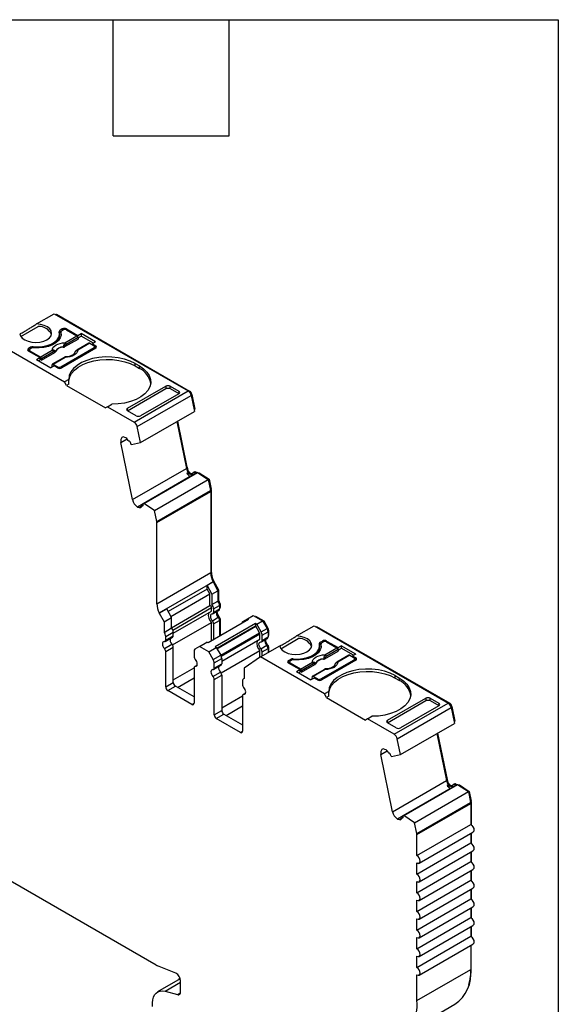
# Model space of a CAD drawing. Header units: millimetres. Extents: x 6 to 273, y 6 to 210.
# Tile 7 of 7: x 238 to 273, y 145 to 210. Entities that reach past the tile are written whole.
import ezdxf

# ---------------------------------------------------------------- set-up
doc = ezdxf.new("R2010")
doc.units = ezdxf.units.MM
doc.linetypes.add('SLD-Solid', pattern=[0])
doc.layers.add('TEXT', color=140, linetype='SLD-Solid', lineweight=25)

msp = doc.modelspace()

# ---------------------------------------------------------------- linework, layer by layer
for p, q in [((238.808, 189.582), (239.969, 190.253)), ((239.969, 190.253), (248.751, 185.183)), ((240.071, 190.194), (240.107, 190.214)), ((240.107, 190.214), (248.857, 185.163)), ((237.775, 188.751), (238.921, 189.412)), ((240.32, 188.773), (240.32, 188.936)), ((240.499, 189.253), (240.358, 189.171)), ((240.358, 189.008), (240.358, 189.171)), ((240.358, 189.008), (240.406, 189.035)), ((240.406, 189.049), (240.406, 188.885)), ((240.408, 189.032), (240.408, 188.869)), ((240.417, 188.824), (240.408, 188.869)), ((240.57, 189.191), (240.464, 189.13)), ((240.499, 189.253), (240.499, 189.151)), ((240.673, 188.346), (241.46, 188.8)), ((241.53, 188.685), (240.743, 188.231)), ((240.782, 189.253), (241.528, 188.822)), ((240.782, 189.191), (240.782, 189.253)), ((240.782, 189.191), (241.46, 188.8)), ((241.528, 188.822), (241.74, 188.945)), ((241.528, 188.703), (241.528, 188.822)), ((241.53, 188.685), (241.537, 188.592)), ((241.532, 188.662), (241.74, 188.782)), ((242.688, 188.398), (241.74, 188.945)), ((241.74, 188.945), (241.74, 188.782)), ((242.547, 188.316), (241.74, 188.782)), ((236.434, 188.212), (240.641, 185.783)), ((238.414, 188.049), (238.272, 187.967)), ((238.414, 188.049), (238.414, 187.947)), ((238.586, 188.019), (238.586, 188.081)), ((240.672, 188.093), (241.537, 188.592)), ((242.247, 188.322), (241.459, 187.868)), ((242.297, 188.317), (241.509, 187.863)), ((242.297, 188.317), (242.585, 188.151)), ((242.688, 188.398), (242.476, 188.275)), ((242.476, 188.275), (242.691, 188.151)), ((242.476, 188.275), (242.476, 188.214)), ((242.629, 187.951), (242.629, 188.089)), ((242.691, 187.987), (242.691, 188.151)), ((238.272, 187.804), (238.272, 187.967)), ((238.272, 187.804), (238.334, 187.839)), ((239.017, 187.373), (238.272, 187.804)), ((238.334, 187.865), (238.334, 187.768)), ((238.484, 187.987), (238.378, 187.926)), ((239.056, 187.412), (238.378, 187.804)), ((238.378, 187.804), (238.378, 187.742)), ((239.056, 187.412), (239.843, 187.867)), ((239.913, 187.752), (239.126, 187.297)), ((239.133, 187.205), (239.998, 187.704)), ((240.393, 186.763), (242.585, 188.028)), ((242.691, 187.987), (240.464, 186.701)), ((242.585, 187.926), (242.585, 188.028)), ((242.691, 187.987), (242.629, 188.023)), ((238.805, 187.251), (239.017, 187.373)), ((238.805, 187.251), (239.753, 186.703)), ((238.947, 187.169), (239.017, 187.21)), ((239.017, 187.373), (239.017, 187.21)), ((239.133, 187.205), (239.017, 187.271)), ((239.133, 187.205), (239.126, 187.297)), ((239.966, 186.826), (239.753, 186.703)), ((239.822, 186.896), (239.815, 186.811)), ((239.877, 186.775), (239.815, 186.811)), ((240.63, 187.389), (239.843, 186.934)), ((240.68, 187.384), (239.892, 186.929)), ((240.181, 186.763), (239.892, 186.929)), ((240.181, 186.701), (239.966, 186.826)), ((240.181, 186.701), (240.181, 186.763)), ((240.393, 186.763), (240.393, 186.675)), ((245.272, 186.987), (245.555, 186.824)), ((245.272, 186.824), (245.272, 186.987)), ((245.272, 186.824), (245.555, 186.661)), ((245.555, 186.661), (245.555, 186.824)), ((240.919, 185.944), (240.641, 185.783)), ((240.782, 185.538), (240.641, 185.783)), ((240.934, 185.626), (240.782, 185.538)), ((240.782, 185.538), (243.328, 184.069)), ((244.778, 184.048), (247.287, 185.497)), ((247.287, 185.497), (247.3, 185.341)), ((247.571, 185.497), (248.142, 185.167)), ((247.583, 185.341), (247.571, 185.497)), ((244.777, 183.885), (247.3, 185.341)), ((245.215, 183.142), (248.751, 185.183)), ((245.42, 182.843), (248.955, 184.884)), ((248.142, 185.004), (245.633, 183.555)), ((247.583, 185.341), (248.155, 185.011)), ((248.142, 185.167), (248.155, 185.011)), ((248.812, 185.137), (248.857, 185.163)), ((248.942, 184.934), (248.993, 184.963)), ((248.955, 184.884), (249.169, 183.841)), ((248.993, 184.963), (249.193, 183.985)), ((243.469, 184.15), (243.748, 184.311)), ((243.469, 184.15), (243.328, 184.069)), ((243.469, 184.15), (245.215, 183.142)), ((244.767, 183.893), (244.778, 184.048)), ((245.349, 183.555), (244.777, 183.885)), ((245.633, 181.8), (249.169, 183.841)), ((249.145, 183.957), (249.193, 183.985)), ((248.014, 183.175), (248.644, 180.094)), ((248.062, 183.203), (248.682, 180.173)), ((245.633, 181.8), (245.42, 182.843)), ((244.34, 181.808), (244.75, 182.045)), ((245.109, 178.053), (244.34, 181.808)), ((244.61, 182.138), (244.489, 182.17)), ((244.917, 181.886), (244.867, 181.899)), ((245.047, 181.682), (245.006, 181.693)), ((245.047, 181.682), (245.633, 181.8)), ((245.109, 178.053), (248.644, 180.094)), ((245.802, 177.804), (249.267, 179.804)), ((245.843, 177.793), (249.378, 179.834)), ((248.634, 180.145), (248.682, 180.173)), ((248.681, 179.791), (248.751, 179.832)), ((248.681, 179.791), (248.981, 179.711)), ((248.751, 179.832), (249.034, 179.756)), ((248.835, 179.81), (248.841, 179.813)), ((248.841, 179.813), (249.036, 179.761)), ((248.981, 179.711), (249.031, 179.74)), ((249.153, 179.865), (249.082, 179.824)), ((249.164, 179.831), (249.235, 179.872)), ((249.164, 179.831), (249.267, 179.804)), ((249.235, 179.872), (249.337, 179.845)), ((249.267, 179.804), (249.337, 179.845)), ((249.337, 179.845), (249.378, 179.834)), ((249.353, 179.84), (249.359, 179.844)), ((249.359, 179.844), (249.462, 179.816)), ((249.378, 179.834), (250.082, 179.37)), ((249.452, 179.785), (249.491, 179.808)), ((249.462, 179.816), (249.491, 179.808)), ((249.491, 179.808), (250.133, 179.386)), ((246.547, 177.329), (250.082, 179.37)), ((250.082, 179.37), (250.229, 178.654)), ((250.085, 179.358), (250.133, 179.386)), ((250.133, 179.386), (250.267, 178.733)), ((246.693, 176.613), (250.229, 178.654)), ((246.701, 176.545), (250.236, 178.586)), ((250.218, 178.706), (250.267, 178.733)), ((250.227, 178.663), (250.272, 178.688)), ((250.236, 178.586), (250.236, 173.26)), ((250.272, 178.688), (250.272, 173.362)), ((245.803, 177.779), (245.432, 177.564)), ((245.8, 177.698), (245.717, 177.651)), ((245.802, 177.804), (245.843, 177.793)), ((246.547, 177.329), (245.843, 177.793)), ((245.432, 177.564), (245.552, 177.532)), ((245.552, 177.532), (245.702, 177.618)), ((245.736, 177.652), (245.798, 177.688)), ((245.736, 177.652), (245.786, 177.639)), ((246.693, 176.613), (246.547, 177.329)), ((246.701, 171.219), (246.701, 176.545)), ((246.701, 171.219), (250.236, 173.26)), ((250.236, 173.342), (250.272, 173.362)), ((246.859, 170.614), (250.394, 172.655)), ((250.394, 172.653), (250.005, 172.428)), ((250.374, 172.696), (250.43, 172.728)), ((250.376, 172.692), (250.43, 172.723)), ((250.394, 172.655), (250.394, 172.653)), ((250.394, 172.653), (250.708, 172.07)), ((250.43, 172.728), (250.43, 172.723)), ((250.43, 172.723), (250.744, 172.141)), ((250.005, 172.185), (247.454, 170.712)), ((250.005, 172.185), (250.005, 172.428)), ((250.005, 172.428), (250.32, 171.845)), ((250.178, 171.864), (250.005, 172.185)), ((250.32, 171.845), (250.708, 172.07)), ((250.688, 172.108), (250.744, 172.141)), ((250.708, 172.07), (250.708, 171.385)), ((250.744, 172.141), (250.744, 171.431)), ((247.627, 170.391), (250.178, 171.864)), ((250.178, 171.095), (250.178, 171.864)), ((250.32, 171.845), (250.32, 171.16)), ((250.32, 171.16), (250.708, 171.385)), ((250.708, 171.411), (250.744, 171.431)), ((246.859, 170.612), (247.354, 170.897)), ((246.859, 170.612), (246.859, 170.614)), ((246.859, 170.612), (247.173, 170.029)), ((247.668, 170.315), (247.354, 170.897)), ((247.668, 169.646), (250.178, 171.095)), ((247.747, 169.496), (250.288, 170.963)), ((247.778, 169.287), (250.288, 170.736)), ((250.288, 170.736), (250.288, 170.963)), ((250.388, 170.563), (250.777, 170.787)), ((250.43, 170.882), (250.819, 171.106)), ((250.43, 170.882), (250.43, 170.654)), ((250.43, 170.654), (250.819, 170.879)), ((250.809, 171.183), (250.854, 171.208)), ((250.819, 171.106), (250.819, 170.879)), ((250.819, 170.96), (250.854, 170.981)), ((250.819, 170.927), (250.833, 170.935)), ((250.854, 171.208), (250.854, 170.981)), ((247.173, 170.029), (247.668, 170.315)), ((247.173, 170.029), (247.173, 169.344)), ((247.668, 169.629), (247.668, 170.315)), ((247.737, 168.514), (250.288, 169.987)), ((252.716, 170.185), (250.064, 168.654)), ((250.288, 168.784), (250.288, 169.987)), ((250.345, 170.104), (250.734, 170.329)), ((250.43, 169.906), (250.819, 170.13)), ((250.757, 170.3), (250.811, 170.332)), ((250.806, 170.205), (250.854, 170.232)), ((250.819, 170.13), (250.819, 169.09)), ((250.854, 170.232), (250.854, 169.11)), ((252.353, 170.058), (252.645, 170.226)), ((252.645, 170.226), (253.034, 170.451)), ((252.645, 170.226), (252.716, 170.185)), ((253.034, 170.451), (253.647, 170.097)), ((253.134, 170.393), (253.169, 170.413)), ((253.169, 170.413), (253.724, 170.093)), ((253.258, 169.872), (253.647, 170.097)), ((253.647, 170.097), (253.938, 169.592)), ((253.668, 170.061), (253.724, 170.093)), ((253.724, 170.093), (253.994, 169.624)), ((247.173, 169.344), (247.668, 169.629)), ((247.283, 169.065), (247.778, 169.351)), ((247.778, 169.123), (247.778, 169.351)), ((250.43, 169.906), (250.43, 168.866)), ((253.187, 169.913), (250.536, 168.382)), ((253.187, 169.75), (250.642, 168.28)), ((250.648, 168.269), (253.2, 169.743)), ((250.898, 167.836), (253.45, 169.31)), ((253.187, 169.913), (253.187, 169.75)), ((253.258, 169.872), (253.187, 169.913)), ((253.2, 169.743), (253.187, 169.75)), ((253.45, 169.31), (253.2, 169.743)), ((253.55, 169.367), (253.258, 169.872)), ((253.55, 169.367), (253.938, 169.592)), ((253.612, 169.158), (254.001, 169.383)), ((253.938, 169.592), (253.994, 169.624)), ((253.991, 169.459), (254.036, 169.485)), ((254.001, 169.383), (254.001, 169.042)), ((254.036, 169.485), (254.036, 169.144)), ((255.873, 169.104), (257.034, 169.774)), ((257.034, 169.774), (265.815, 164.705)), ((257.136, 169.715), (257.171, 169.736)), ((257.171, 169.736), (265.921, 164.685)), ((247.242, 168.746), (247.737, 169.032)), ((247.283, 168.838), (247.778, 169.123)), ((247.283, 168.838), (247.283, 169.065)), ((249.498, 168.409), (249.993, 168.695)), ((250.064, 168.654), (249.993, 168.695)), ((250.929, 167.773), (253.47, 169.24)), ((250.96, 167.45), (253.47, 168.899)), ((253.47, 168.899), (253.47, 169.24)), ((253.57, 168.726), (253.959, 168.95)), ((253.612, 168.817), (253.612, 169.158)), ((253.612, 168.817), (254.001, 169.042)), ((254.001, 169.123), (254.036, 169.144)), ((254.001, 169.09), (254.015, 169.098)), ((254.84, 168.272), (255.986, 168.933)), ((257.423, 168.692), (257.564, 168.774)), ((257.423, 168.529), (257.423, 168.692)), ((257.635, 168.713), (257.529, 168.652)), ((257.564, 168.774), (257.564, 168.672)), ((257.847, 168.774), (258.592, 168.344)), ((257.847, 168.713), (257.847, 168.774)), ((257.847, 168.713), (258.525, 168.322)), ((247.198, 168.288), (247.693, 168.574)), ((247.283, 168.089), (247.778, 168.375)), ((247.283, 165.769), (247.283, 168.089)), ((247.778, 166.055), (247.778, 168.375)), ((249.145, 168.104), (249.145, 167.763)), ((249.498, 168.409), (249.207, 168.241)), ((250.111, 168.056), (249.498, 168.409)), ((250.111, 168.056), (250.606, 168.341)), ((250.403, 167.551), (250.111, 168.056)), ((250.536, 168.382), (250.606, 168.341)), ((250.606, 168.341), (250.898, 167.836)), ((250.919, 166.678), (253.47, 168.151)), ((253.47, 167.714), (253.47, 168.151)), ((253.498, 167.733), (254.766, 168.465)), ((253.527, 168.268), (253.916, 168.492)), ((253.612, 168.069), (254.001, 168.293)), ((253.612, 167.799), (253.612, 168.069)), ((253.939, 168.463), (253.993, 168.495)), ((253.988, 168.368), (254.036, 168.395)), ((254.001, 168.293), (254.001, 168.023)), ((254.036, 168.395), (254.036, 168.044)), ((257.385, 168.295), (257.385, 168.458)), ((257.423, 168.529), (257.47, 168.557)), ((257.47, 168.57), (257.47, 168.407)), ((257.472, 168.554), (257.472, 168.39)), ((257.482, 168.346), (257.472, 168.39)), ((257.737, 167.614), (258.602, 168.114)), ((257.738, 167.867), (258.525, 168.322)), ((258.595, 168.207), (257.808, 167.752)), ((258.592, 168.344), (258.805, 168.466)), ((258.592, 168.225), (258.592, 168.344)), ((258.595, 168.207), (258.602, 168.114)), ((258.597, 168.183), (258.805, 168.303)), ((259.753, 167.919), (258.805, 168.466)), ((258.805, 168.466), (258.805, 168.303)), ((259.611, 167.837), (258.805, 168.303)), ((250.403, 167.551), (250.898, 167.836)), ((250.465, 167.342), (250.96, 167.627)), ((250.96, 167.627), (250.96, 167.287)), ((253.498, 167.733), (252.437, 166.99)), ((257.706, 165.304), (253.498, 167.733)), ((255.337, 167.488), (255.479, 167.57)), ((255.337, 167.325), (255.337, 167.488)), ((255.337, 167.325), (255.399, 167.361)), ((255.399, 167.386), (255.399, 167.289)), ((255.549, 167.509), (255.443, 167.448)), ((255.479, 167.57), (255.479, 167.468)), ((255.651, 167.54), (255.651, 167.603)), ((256.121, 166.934), (256.908, 167.388)), ((257.458, 166.284), (259.65, 167.55)), ((259.756, 167.509), (257.529, 166.223)), ((259.312, 167.844), (258.524, 167.389)), ((259.362, 167.839), (258.574, 167.384)), ((259.362, 167.839), (259.65, 167.672)), ((259.753, 167.919), (259.541, 167.797)), ((259.541, 167.797), (259.756, 167.672)), ((259.541, 167.797), (259.541, 167.735)), ((259.65, 167.448), (259.65, 167.55)), ((259.694, 167.473), (259.694, 167.611)), ((259.756, 167.509), (259.694, 167.545)), ((259.756, 167.509), (259.756, 167.672)), ((247.778, 166.218), (249.145, 167.007)), ((249.145, 167.015), (249.145, 164.694)), ((249.347, 167.199), (249.186, 167.106)), ((249.23, 167.115), (249.339, 167.179)), ((250.38, 166.451), (250.875, 166.737)), ((250.424, 166.909), (250.919, 167.195)), ((250.465, 167.001), (250.465, 167.342)), ((250.465, 167.001), (250.96, 167.287)), ((252.437, 166.99), (252.437, 166.305)), ((256.082, 166.895), (255.337, 167.325)), ((256.121, 166.934), (255.443, 167.325)), ((255.443, 167.325), (255.443, 167.264)), ((255.87, 166.772), (256.082, 166.895)), ((255.87, 166.772), (256.818, 166.225)), ((256.012, 166.691), (256.082, 166.732)), ((256.082, 166.895), (256.082, 166.732)), ((256.198, 166.726), (256.082, 166.793)), ((256.978, 167.273), (256.191, 166.819)), ((256.198, 166.726), (256.191, 166.819)), ((256.198, 166.726), (257.063, 167.225)), ((257.695, 166.91), (256.907, 166.456)), ((257.745, 166.905), (256.957, 166.451)), ((248.061, 165.728), (249.145, 166.354)), ((250.465, 166.252), (250.96, 166.538)), ((250.465, 163.932), (250.465, 166.252)), ((250.96, 166.538), (250.96, 164.218)), ((252.327, 166.154), (252.327, 165.926)), ((252.437, 166.319), (252.389, 166.291)), ((257.03, 166.347), (256.818, 166.225)), ((256.887, 166.417), (256.88, 166.332)), ((256.942, 166.296), (256.88, 166.332)), ((257.246, 166.284), (256.957, 166.451)), ((257.246, 166.223), (257.03, 166.347)), ((257.246, 166.223), (257.246, 166.284)), ((257.458, 166.284), (257.458, 166.197)), ((262.337, 166.509), (262.62, 166.345)), ((262.337, 166.345), (262.337, 166.509)), ((262.337, 166.345), (262.62, 166.182)), ((262.62, 166.182), (262.62, 166.345)), ((247.283, 165.769), (247.778, 166.055)), ((247.424, 165.524), (247.919, 165.81)), ((249.003, 164.613), (247.424, 165.524)), ((249.145, 165.102), (247.919, 165.81)), ((257.984, 165.465), (257.706, 165.304)), ((250.96, 164.381), (252.327, 165.17)), ((252.327, 165.178), (252.327, 162.857)), ((252.529, 165.362), (252.368, 165.269)), ((252.412, 165.278), (252.521, 165.342)), ((257.847, 165.06), (257.706, 165.304)), ((257.999, 165.147), (257.847, 165.06)), ((257.847, 165.06), (260.393, 163.59)), ((261.842, 163.406), (264.364, 164.862)), ((261.843, 163.57), (264.352, 165.018)), ((264.352, 165.018), (264.364, 164.862)), ((264.635, 165.019), (265.207, 164.689)), ((264.648, 164.863), (264.635, 165.019)), ((264.648, 164.863), (265.219, 164.533)), ((249.003, 164.613), (249.145, 164.694)), ((250.465, 163.932), (250.96, 164.218)), ((251.243, 163.891), (252.327, 164.517)), ((262.28, 162.664), (265.815, 164.705)), ((262.485, 162.364), (266.02, 164.405)), ((265.207, 164.525), (262.697, 163.077)), ((265.207, 164.689), (265.219, 164.533)), ((265.877, 164.659), (265.921, 164.685)), ((266.007, 164.455), (266.058, 164.485)), ((266.02, 164.405), (266.234, 163.363)), ((266.058, 164.485), (266.258, 163.506)), ((250.606, 163.687), (251.101, 163.973)), ((252.185, 162.776), (250.606, 163.687)), ((251.101, 163.973), (252.327, 163.265)), ((260.534, 163.672), (260.393, 163.59)), ((260.534, 163.672), (260.813, 163.832)), ((262.28, 162.664), (260.534, 163.672)), ((261.832, 163.415), (261.843, 163.57)), ((266.21, 163.478), (266.258, 163.506)), ((252.185, 162.776), (252.327, 162.857)), ((262.414, 163.076), (261.842, 163.406)), ((262.698, 161.322), (266.234, 163.363)), ((262.698, 161.322), (262.485, 162.364)), ((265.079, 162.696), (265.709, 159.615)), ((265.127, 162.724), (265.747, 159.695)), ((261.405, 161.33), (261.815, 161.566)), ((261.675, 161.659), (261.554, 161.692)), ((262.174, 157.574), (261.405, 161.33)), ((261.982, 161.408), (261.932, 161.421)), ((262.112, 161.204), (262.071, 161.215)), ((262.112, 161.204), (262.698, 161.322)), ((246.656, 147.506), (225.147, 159.923)), ((262.174, 157.574), (265.709, 159.615)), ((265.699, 159.667), (265.747, 159.695)), ((262.867, 157.325), (266.331, 159.325)), ((262.908, 157.314), (266.443, 159.355)), ((265.746, 159.313), (265.816, 159.354)), ((265.746, 159.313), (266.046, 159.232)), ((265.816, 159.354), (266.099, 159.278)), ((265.9, 159.331), (265.906, 159.335)), ((265.906, 159.335), (266.101, 159.282)), ((266.046, 159.232), (266.096, 159.261)), ((266.218, 159.386), (266.147, 159.345)), ((266.229, 159.353), (266.3, 159.394)), ((266.229, 159.353), (266.331, 159.325)), ((266.3, 159.394), (266.402, 159.366)), ((266.402, 159.366), (266.443, 159.355)), ((266.418, 159.362), (266.424, 159.365)), ((266.424, 159.365), (266.527, 159.338)), ((266.443, 159.355), (267.147, 158.892)), ((266.516, 159.307), (266.556, 159.33)), ((266.527, 159.338), (266.556, 159.33)), ((266.556, 159.33), (267.198, 158.908)), ((263.612, 156.851), (267.147, 158.892)), ((267.147, 158.892), (267.294, 158.175)), ((267.15, 158.88), (267.198, 158.908)), ((267.198, 158.908), (267.332, 158.255)), ((263.758, 156.134), (267.294, 158.175)), ((263.766, 156.067), (267.301, 158.108)), ((267.283, 158.227), (267.332, 158.255)), ((267.292, 158.184), (267.336, 158.21)), ((267.301, 158.108), (267.301, 156.743)), ((267.336, 158.21), (267.336, 156.845)), ((262.868, 157.3), (262.497, 157.086)), ((262.497, 157.086), (262.617, 157.053)), ((262.617, 157.053), (262.767, 157.14)), ((262.865, 157.22), (262.782, 157.172)), ((262.801, 157.174), (262.863, 157.21)), ((262.801, 157.174), (262.851, 157.16)), ((262.867, 157.325), (262.908, 157.314)), ((263.612, 156.851), (262.908, 157.314)), ((263.758, 156.134), (263.612, 156.851)), ((263.766, 154.702), (267.301, 156.743)), ((267.301, 156.825), (267.336, 156.845)), ((267.336, 156.845), (267.336, 156.72)), ((263.766, 154.702), (263.766, 156.067)), ((263.916, 154.198), (267.451, 156.239)), ((267.301, 156.152), (267.301, 155.519)), ((267.336, 156.172), (267.336, 155.495)), ((263.766, 153.478), (267.301, 155.519)), ((263.916, 152.973), (267.451, 155.014)), ((267.301, 154.927), (267.301, 154.294)), ((267.336, 154.948), (267.336, 154.27)), ((263.766, 152.253), (267.301, 154.294)), ((263.766, 153.478), (263.766, 154.212)), ((263.916, 151.748), (267.451, 153.789)), ((267.301, 153.702), (267.301, 153.069)), ((267.336, 153.723), (267.336, 153.045)), ((263.766, 151.028), (267.301, 153.069)), ((263.766, 152.253), (263.766, 152.988)), ((263.916, 150.523), (267.451, 152.564)), ((267.336, 152.498), (267.336, 151.82)), ((267.301, 152.478), (267.301, 151.844)), ((263.766, 149.803), (267.301, 151.844)), ((263.766, 151.028), (263.766, 151.763)), ((263.916, 149.298), (267.451, 151.339)), ((267.301, 151.253), (267.301, 150.619)), ((267.336, 151.273), (267.336, 150.595)), ((263.766, 148.578), (267.301, 150.619)), ((263.766, 149.803), (263.766, 150.538)), ((263.916, 148.073), (267.451, 150.115)), ((267.301, 150.028), (267.301, 149.394)), ((267.336, 150.048), (267.336, 149.371)), ((263.766, 147.353), (267.301, 149.394)), ((263.766, 148.578), (263.766, 149.313)), ((263.916, 146.849), (267.451, 148.89)), ((267.301, 148.803), (267.301, 147.222)), ((267.337, 147.324), (267.336, 148.824)), ((263.766, 147.353), (263.766, 148.088)), ((247.941, 146.979), (246.74, 147.464)), ((263.766, 145.181), (267.301, 147.222)), ((263.766, 145.181), (263.766, 146.864)), ((267.301, 147.303), (267.337, 147.324)), ((248.244, 146.606), (246.749, 145.742)), ((247.242, 145.786), (248.266, 146.378)), ((248.266, 145.763), (248.266, 146.469)), ((247.242, 145.786), (248.056, 145.568)), ((248.056, 145.568), (248.256, 145.684)), ((246.427, 144.786), (246.427, 145.031)), ((262.73, 142.892), (266.265, 144.933))]:
    msp.add_line(p, q)
at = {"flags": 128}
for points in [[(237.701, 188.943), (237.75, 188.792), (237.864, 188.652), (238.035, 188.533), (238.253, 188.443), (238.503, 188.388), (238.769, 188.371), (239.034, 188.394), (239.28, 188.454), (239.492, 188.549), (239.655, 188.671), (239.76, 188.813), (239.799, 188.966), (239.77, 189.12), (239.674, 189.264), (239.519, 189.39), (239.313, 189.489), (239.071, 189.554), (238.808, 189.582)], [(238.586, 188.081), (238.899, 188.072), (239.209, 188.1), (239.501, 188.165), (239.764, 188.263), (239.986, 188.391), (240.156, 188.543), (240.269, 188.712), (240.318, 188.891), (240.302, 189.071)], [(240.408, 189.032), (240.42, 188.848), (240.367, 188.667), (240.251, 188.495), (240.076, 188.341), (239.851, 188.211), (239.584, 188.111), (239.287, 188.043), (238.973, 188.013), (238.654, 188.02)], [(240.406, 188.885), (240.406, 188.882), (240.408, 188.869)], [(239.843, 187.867), (239.859, 187.96), (239.907, 188.05), (239.984, 188.132), (240.087, 188.205), (240.213, 188.265), (240.356, 188.309), (240.511, 188.336), (240.673, 188.346)], [(240.566, 188.061), (240.565, 188.069), (240.565, 188.076)], [(240.669, 188.158), (240.671, 188.122), (240.672, 188.093)], [(239.998, 187.704), (239.995, 187.739), (239.992, 187.767)], [(240.052, 187.78), (240.053, 187.772), (240.053, 187.765)], [(241.509, 187.863), (241.493, 187.77), (241.445, 187.68), (241.369, 187.597), (241.265, 187.525), (241.14, 187.465), (240.997, 187.421), (240.841, 187.393), (240.68, 187.384)], [(245.272, 186.987), (244.945, 187.147), (244.575, 187.273), (244.174, 187.361), (243.754, 187.409), (243.325, 187.416), (242.9, 187.381), (242.491, 187.306), (242.11, 187.192), (241.768, 187.043), (241.474, 186.863), (241.236, 186.657), (241.061, 186.43), (240.955, 186.191), (240.919, 185.944)], [(241.353, 187.767), (241.352, 187.768), (241.351, 187.77), (241.351, 187.771), (241.352, 187.771), (241.354, 187.771), (241.357, 187.77)], [(239.892, 186.929), (239.879, 186.936), (239.867, 186.939), (239.855, 186.939), (239.845, 186.936), (239.836, 186.929), (239.829, 186.92), (239.824, 186.909), (239.822, 186.896)], [(240.919, 185.783), (240.923, 185.867), (240.982, 186.106), (241.106, 186.337), (241.295, 186.552), (241.542, 186.747), (241.841, 186.916), (242.184, 187.054), (242.561, 187.159), (242.963, 187.226), (243.378, 187.254), (243.796, 187.243), (244.205, 187.192), (244.594, 187.104), (244.953, 186.98), (245.272, 186.824)], [(245.555, 186.824), (245.832, 186.635), (246.05, 186.421), (246.203, 186.19), (246.286, 185.947), (246.298, 185.7), (246.238, 185.454), (246.107, 185.218), (245.91, 184.999), (245.652, 184.801), (245.34, 184.631), (244.983, 184.494), (244.591, 184.393), (244.175, 184.331), (243.748, 184.311)], [(244.489, 182.17), (244.445, 182.157), (244.407, 182.132), (244.376, 182.097), (244.352, 182.053), (244.336, 182.001), (244.329, 181.942), (244.33, 181.877), (244.34, 181.808)], [(249.331, 179.846), (249.344, 179.847), (249.359, 179.844)], [(250.345, 170.554), (250.293, 170.546), (250.252, 170.517), (250.226, 170.467), (250.218, 170.402), (250.226, 170.327), (250.252, 170.248), (250.293, 170.172), (250.345, 170.104)], [(247.198, 168.737), (247.146, 168.73), (247.106, 168.7), (247.08, 168.651), (247.071, 168.586), (247.08, 168.511), (247.106, 168.432), (247.146, 168.355), (247.198, 168.288)], [(253.527, 168.268), (253.475, 168.335), (253.434, 168.411), (253.408, 168.49), (253.4, 168.566), (253.408, 168.63), (253.434, 168.68), (253.475, 168.709), (253.527, 168.717)], [(254.766, 168.465), (254.815, 168.313), (254.928, 168.173), (255.1, 168.054), (255.318, 167.965), (255.568, 167.909), (255.834, 167.893), (256.099, 167.915), (256.345, 167.976), (256.557, 168.07), (256.72, 168.192), (256.825, 168.335), (256.864, 168.487), (256.835, 168.641), (256.739, 168.785), (256.584, 168.911), (256.378, 169.01), (256.136, 169.076), (255.873, 169.104)], [(255.651, 167.603), (255.964, 167.593), (256.274, 167.622), (256.566, 167.686), (256.829, 167.785), (257.051, 167.913), (257.221, 168.065), (257.334, 168.233), (257.383, 168.412), (257.367, 168.593)], [(257.472, 168.554), (257.485, 168.37), (257.432, 168.188), (257.315, 168.017), (257.141, 167.863), (256.915, 167.733), (256.649, 167.632), (256.352, 167.565), (256.037, 167.534), (255.719, 167.541)], [(257.47, 168.407), (257.47, 168.404), (257.472, 168.39)], [(249.23, 167.115), (249.282, 167.123), (249.322, 167.152), (249.348, 167.201), (249.357, 167.266), (249.348, 167.341), (249.322, 167.421), (249.282, 167.497), (249.23, 167.564)], [(256.908, 167.388), (256.924, 167.482), (256.972, 167.571), (257.049, 167.654), (257.152, 167.726), (257.277, 167.786), (257.421, 167.83), (257.576, 167.858), (257.738, 167.867)], [(257.631, 167.583), (257.63, 167.591), (257.63, 167.598)], [(257.734, 167.68), (257.735, 167.643), (257.737, 167.614)], [(258.574, 167.384), (258.558, 167.291), (258.51, 167.201), (258.433, 167.119), (258.33, 167.046), (258.205, 166.987), (258.062, 166.942), (257.906, 166.915), (257.745, 166.905)], [(250.38, 166.9), (250.328, 166.893), (250.288, 166.863), (250.262, 166.814), (250.253, 166.749), (250.262, 166.674), (250.288, 166.595), (250.328, 166.518), (250.38, 166.451)], [(257.063, 167.225), (257.06, 167.261), (257.057, 167.289)], [(257.117, 167.301), (257.118, 167.293), (257.118, 167.287)], [(262.337, 166.509), (262.01, 166.668), (261.64, 166.794), (261.239, 166.882), (260.818, 166.931), (260.39, 166.937), (259.965, 166.903), (259.556, 166.827), (259.175, 166.713), (258.833, 166.564), (258.539, 166.384), (258.301, 166.178), (258.126, 165.952), (258.02, 165.712), (257.984, 165.465)], [(257.984, 165.304), (257.988, 165.388), (258.046, 165.628), (258.171, 165.858), (258.36, 166.074), (258.607, 166.268), (258.906, 166.437), (259.249, 166.576), (259.626, 166.68), (260.028, 166.747), (260.443, 166.776), (260.861, 166.764), (261.27, 166.714), (261.659, 166.626), (262.018, 166.502), (262.337, 166.345)], [(258.418, 167.288), (258.417, 167.29), (258.416, 167.291), (258.416, 167.292), (258.417, 167.293), (258.419, 167.292), (258.422, 167.291)], [(256.957, 166.451), (256.944, 166.457), (256.932, 166.46), (256.92, 166.46), (256.91, 166.457), (256.901, 166.451), (256.894, 166.442), (256.889, 166.431), (256.887, 166.417)], [(262.62, 166.345), (262.897, 166.156), (263.115, 165.943), (263.268, 165.711), (263.351, 165.469), (263.363, 165.221), (263.303, 164.976), (263.172, 164.74), (262.975, 164.52), (262.717, 164.322), (262.404, 164.152), (262.047, 164.015), (261.656, 163.914), (261.24, 163.853), (260.813, 163.832)], [(252.412, 165.278), (252.464, 165.286), (252.504, 165.315), (252.53, 165.365), (252.539, 165.429), (252.53, 165.505), (252.504, 165.584), (252.464, 165.66), (252.412, 165.727)], [(261.554, 161.692), (261.51, 161.678), (261.472, 161.654), (261.441, 161.619), (261.417, 161.575), (261.401, 161.523), (261.394, 161.463), (261.395, 161.398), (261.405, 161.33)], [(266.396, 159.368), (266.409, 159.368), (266.424, 159.365)], [(267.301, 156.743), (267.382, 156.678), (267.451, 156.585), (267.497, 156.479), (267.513, 156.376), (267.497, 156.292), (267.451, 156.239), (267.451, 156.239)], [(267.301, 155.519), (267.382, 155.453), (267.451, 155.36), (267.497, 155.254), (267.513, 155.151), (267.497, 155.067), (267.451, 155.014), (267.451, 155.014)], [(263.766, 154.212), (263.847, 154.184), (263.916, 154.198), (263.962, 154.25), (263.978, 154.335), (263.962, 154.438), (263.916, 154.544), (263.847, 154.637), (263.766, 154.702)], [(267.301, 154.294), (267.382, 154.228), (267.451, 154.135), (267.497, 154.029), (267.513, 153.926), (267.497, 153.842), (267.451, 153.789), (267.451, 153.789)], [(263.766, 152.988), (263.847, 152.959), (263.916, 152.973), (263.962, 153.026), (263.978, 153.11), (263.962, 153.213), (263.916, 153.319), (263.847, 153.412), (263.766, 153.478)], [(267.301, 153.069), (267.382, 153.003), (267.451, 152.911), (267.497, 152.805), (267.513, 152.701), (267.497, 152.617), (267.451, 152.564), (267.451, 152.564)], [(263.766, 151.763), (263.847, 151.735), (263.916, 151.748), (263.962, 151.801), (263.978, 151.885), (263.962, 151.988), (263.916, 152.094), (263.847, 152.187), (263.766, 152.253)], [(267.301, 151.844), (267.382, 151.779), (267.451, 151.686), (267.497, 151.58), (267.513, 151.477), (267.497, 151.392), (267.451, 151.339), (267.451, 151.339)], [(263.766, 150.538), (263.847, 150.51), (263.916, 150.523), (263.962, 150.576), (263.978, 150.66), (263.962, 150.764), (263.916, 150.87), (263.847, 150.962), (263.766, 151.028)], [(267.301, 150.619), (267.382, 150.554), (267.451, 150.461), (267.497, 150.355), (267.513, 150.252), (267.497, 150.167), (267.451, 150.115), (267.451, 150.115)], [(263.766, 149.313), (263.847, 149.285), (263.916, 149.298), (263.962, 149.351), (263.978, 149.436), (263.962, 149.539), (263.916, 149.645), (263.847, 149.738), (263.766, 149.803)], [(267.301, 149.394), (267.382, 149.329), (267.451, 149.236), (267.497, 149.13), (267.513, 149.027), (267.497, 148.943), (267.451, 148.89), (267.451, 148.89)], [(263.766, 148.088), (263.847, 148.06), (263.916, 148.073), (263.962, 148.126), (263.978, 148.211), (263.962, 148.314), (263.916, 148.42), (263.847, 148.513), (263.766, 148.578)], [(263.766, 146.864), (263.847, 146.835), (263.916, 146.849), (263.962, 146.902), (263.978, 146.986), (263.962, 147.089), (263.916, 147.195), (263.847, 147.288), (263.766, 147.353)], [(248.209, 146.698), (248.155, 146.576), (248.146, 146.549)], [(246.427, 145.031), (246.442, 145.229), (246.486, 145.405), (246.557, 145.554), (246.654, 145.672), (246.775, 145.756), (246.916, 145.804), (247.073, 145.814), (247.242, 145.786)], [(248.056, 145.568), (248.1, 145.561), (248.14, 145.564), (248.176, 145.576), (248.207, 145.598), (248.232, 145.628), (248.251, 145.666), (248.262, 145.712), (248.266, 145.763)]]:
    msp.add_lwpolyline(points, dxfattribs=at)
for centre, radius, start, end in [((238.971, 188.507), 0.906, 25.37702, 93.17999), ((239.765, 188.78), 0.555, 325.37042, 359.26029), ((240.392, 189.086), 0.0919, 112.11411, 189.09315), ((240.427, 188.883), 0.142, 119.04502, 139.60223), ((240.499, 189.045), 0.0925, 112.32046, 187.67416), ((240.641, 188.98), 0.307, 62.60967, 117.39033), ((240.676, 188.987), 0.231, 62.60967, 117.39033), ((241.376, 188.67), 0.155, 5.689, 57.19914), ((238.553, 187.782), 0.301, 83.66933, 117.59762), ((240.554, 187.503), 0.573, 88.8448, 151.14983), ((240.554, 187.49), 0.571, 88.81365, 151.18098), ((240.346, 187.775), 0.5, 49.88215, 58.74261), ((240.589, 188.215), 0.155, 5.689, 57.19914), ((242.267, 188.277), 0.0498, 54.01818, 114.67136), ((242.562, 188.089), 0.0655, 290.78342, 69.21658), ((242.66, 188.069), 0.0873, 290.78488, 69.21512), ((238.303, 187.885), 0.0873, 110.78342, 249.21658), ((238.401, 187.865), 0.0655, 110.78342, 249.21658), ((238.623, 187.722), 0.3, 84.14931, 117.63517), ((238.972, 187.282), 0.155, 5.689, 57.19914), ((239.759, 187.736), 0.155, 5.689, 57.19914), ((239.884, 187.814), 0.118, 336.66803, 18.17484), ((240.651, 187.345), 0.0484, 53.10271, 115.58682), ((241.48, 187.823), 0.0497, 54.01601, 114.69586), ((240.287, 186.967), 0.231, 242.60967, 297.39033), ((240.323, 186.974), 0.307, 242.60793, 297.3905), ((245.024, 185.482), 1.293, 9.7759, 65.7396), ((248.495, 184.789), 0.47, 11.6345, 57.00236), ((248.686, 184.9), 0.314, 11.63611, 56.98647), ((244.959, 182.748), 0.47, 11.63444, 57.00242), ((244.474, 181.776), 0.387, 24.92421, 69.36533), ((244.894, 181.971), 0.0765, 204.92297, 249.37201), ((244.207, 181.442), 0.837, 17.47921, 32.05751), ((249.434, 180.264), 0.807, 192.16088, 212.31252), ((249.312, 180.174), 0.738, 211.22043, 233.79847), ((249.642, 180.382), 0.982, 192.26006, 215.36897), ((248.993, 179.748), 0.039, 251.7024, 354.83325), ((249.132, 179.735), 0.101, 71.70364, 174.83333), ((249.202, 179.771), 0.106, 72.25079, 117.96229), ((249.898, 178.584), 0.339, 0.3466, 11.86582), ((250.046, 178.687), 0.226, 0.34662, 11.86612), ((245.886, 178.215), 0.794, 191.81848, 235.11087), ((245.406, 177.758), 0.399, 342.53387, 6.51416), ((245.589, 177.643), 0.117, 251.70259, 354.83326), ((245.729, 177.63), 0.0231, 71.70364, 174.83333), ((246.362, 176.543), 0.339, 0.3466, 11.86582), ((251.628, 173.3), 1.392, 181.62766, 207.61943), ((251.783, 173.402), 1.512, 181.52, 206.47878), ((250.357, 171.085), 0.462, 2.68166, 40.48104), ((250.541, 171.192), 0.313, 2.93171, 49.65602), ((248.092, 171.259), 1.392, 181.62766, 207.61943), ((250.712, 170.455), 0.631, 163.89123, 227.81637), ((250.16, 170.968), 0.128, 357.89103, 82.03103), ((249.968, 170.86), 0.462, 2.68166, 40.48104), ((250.346, 170.639), 0.0853, 269.39193, 10.36551), ((251.003, 170.617), 0.395, 168.79207, 226.95594), ((251.271, 170.764), 0.631, 184.99497, 223.2821), ((250.72, 170.868), 0.0995, 305.30553, 6.00656), ((250.804, 170.976), 0.0497, 305.30549, 6.00642), ((250.119, 169.89), 0.311, 2.82624, 43.43124), ((250.508, 170.115), 0.311, 2.82619, 43.43118), ((250.698, 170.225), 0.156, 2.82619, 43.43112), ((252.436, 169.94), 0.144, 125.0293, 179.62092), ((246.822, 169.044), 0.462, 2.68166, 40.48104), ((247.317, 169.329), 0.462, 2.68166, 40.48104), ((253.326, 169.235), 0.144, 1.95644, 31.14371), ((253.179, 169.143), 0.433, 1.95651, 31.14374), ((253.568, 169.368), 0.433, 1.95644, 31.14371), ((253.748, 169.475), 0.289, 1.95644, 31.14371), ((247.199, 168.822), 0.0853, 269.39187, 10.36541), ((247.963, 168.862), 0.395, 168.79176, 226.95601), ((247.679, 169.113), 0.0995, 305.30615, 6.0066), ((253.894, 168.618), 0.631, 163.89123, 227.81638), ((253.528, 168.802), 0.0853, 269.39191, 10.36543), ((254.185, 168.78), 0.395, 168.79207, 226.95594), ((254.453, 168.927), 0.631, 184.99497, 223.2821), ((253.902, 169.031), 0.0995, 305.30553, 6.00656), ((253.986, 169.139), 0.0497, 305.30551, 6.00648), ((256.036, 168.029), 0.906, 25.37696, 93.1799), ((257.457, 168.607), 0.0919, 112.1144, 189.09381), ((257.564, 168.566), 0.0925, 112.32046, 187.67416), ((257.706, 168.501), 0.307, 62.60967, 117.39033), ((257.741, 168.508), 0.231, 62.60967, 117.39033), ((246.972, 168.074), 0.311, 2.82619, 43.43118), ((247.467, 168.36), 0.311, 2.82624, 43.43124), ((249.295, 168.119), 0.151, 125.69804, 185.62038), ((253.301, 168.054), 0.311, 2.82617, 43.43125), ((253.69, 168.278), 0.311, 2.82621, 43.43121), ((253.88, 168.388), 0.156, 2.82621, 43.43118), ((256.83, 168.302), 0.555, 325.37109, 359.26031), ((257.492, 168.405), 0.142, 119.04503, 139.60213), ((258.441, 168.191), 0.155, 5.689, 57.19914), ((249.456, 167.778), 0.311, 182.82625, 223.43132), ((250.032, 167.327), 0.433, 1.95644, 31.14371), ((250.527, 167.613), 0.433, 1.95651, 31.14374), ((255.368, 167.407), 0.0873, 110.78342, 249.21658), ((255.466, 167.386), 0.0655, 110.78342, 249.21658), ((255.618, 167.303), 0.301, 83.66933, 117.59762), ((255.688, 167.243), 0.3, 84.14931, 117.63517), ((256.824, 167.258), 0.155, 5.689, 57.19914), ((256.949, 167.336), 0.118, 336.66803, 18.17484), ((257.619, 167.025), 0.573, 88.8448, 151.14983), ((257.619, 167.011), 0.571, 88.81364, 151.18098), ((257.411, 167.297), 0.5, 49.88215, 58.74261), ((257.654, 167.737), 0.155, 5.689, 57.19914), ((258.545, 167.344), 0.0497, 54.01601, 114.69586), ((259.332, 167.799), 0.0498, 54.01818, 114.67136), ((259.627, 167.611), 0.0655, 290.78342, 69.21658), ((259.725, 167.59), 0.0873, 290.78377, 69.21623), ((249.229, 167.03), 0.0853, 89.39189, 190.36549), ((250.381, 166.985), 0.0853, 269.39187, 10.36541), ((251.144, 167.025), 0.395, 168.79207, 226.95595), ((250.649, 166.523), 0.311, 2.82617, 43.43125), ((250.861, 167.276), 0.0995, 305.30561, 6.00658), ((256.037, 166.803), 0.155, 5.689, 57.19914), ((257.715, 166.867), 0.0484, 53.10271, 115.58682), ((250.154, 166.237), 0.311, 2.82621, 43.43121), ((252.456, 166.175), 0.131, 98.38581, 189.50159), ((257.352, 166.489), 0.231, 242.60967, 297.39033), ((257.388, 166.496), 0.307, 242.60937, 297.39029), ((262.089, 165.003), 1.293, 9.77595, 65.73959), ((247.59, 165.783), 0.307, 182.60548, 237.39441), ((248.085, 166.069), 0.307, 182.60557, 237.39449), ((252.638, 165.941), 0.311, 182.8262, 223.43122), ((252.411, 165.193), 0.0853, 89.39185, 190.36535), ((249.058, 164.68), 0.0873, 230.79665, 9.21405), ((251.267, 164.232), 0.307, 182.60547, 237.39452), ((265.56, 164.31), 0.47, 11.62784, 57.06609), ((265.751, 164.421), 0.313, 11.62784, 57.06609), ((250.772, 163.946), 0.307, 182.60546, 237.39453), ((252.24, 162.843), 0.0873, 230.79685, 9.21407), ((262.024, 162.269), 0.47, 11.62784, 57.06609), ((261.539, 161.297), 0.387, 24.92421, 69.36533), ((261.959, 161.493), 0.0765, 204.92358, 249.36875), ((261.272, 160.963), 0.837, 17.47921, 32.05739), ((266.499, 159.785), 0.807, 192.16081, 212.31278), ((266.707, 159.903), 0.982, 192.26003, 215.36918), ((266.377, 159.695), 0.738, 211.22067, 233.79849), ((266.058, 159.269), 0.039, 251.7024, 354.83325), ((266.197, 159.257), 0.101, 71.70364, 174.83333), ((266.267, 159.292), 0.106, 72.25079, 117.96229), ((266.963, 158.106), 0.339, 0.3466, 11.86582), ((267.111, 158.209), 0.226, 0.34662, 11.86612), ((262.951, 157.737), 0.794, 191.81841, 235.11155), ((262.654, 157.164), 0.117, 251.70259, 354.83326), ((262.794, 157.152), 0.0231, 71.70364, 174.83333), ((262.471, 157.28), 0.399, 342.53353, 6.5142), ((263.427, 156.065), 0.339, 0.3466, 11.86582), ((246.994, 148.086), 0.672, 239.8498, 247.82786), ((247.669, 146.447), 0.597, 2.03171, 62.89679), ((264.869, 146.944), 2.448, 304.78547, 6.52671), ((263.778, 147.272), 3.559, 342.2566, 0.83537), ((261.56, 144.847), 2.23, 282.5615, 8.60144)]:
    msp.add_arc(centre, radius, start, end)
for points, knots in [([(237.703, 188.941), (237.704, 188.939), (237.704, 188.932), (237.753, 188.951), (237.851, 189.001), (238.001, 189.085), (238.188, 189.196), (238.396, 189.323), (238.608, 189.455), (238.741, 189.54), (238.808, 189.582)], [0, 0, 0, 0, 0.095811, 0.228253, 0.356317, 0.480723, 0.605129, 0.733193, 0.865634, 1, 1, 1, 1]), ([(240.669, 188.158), (240.657, 188.146), (240.627, 188.116), (240.589, 188.091), (240.565, 188.076)], [0, 0, 0, 0, 0.389276, 1, 1, 1, 1]), ([(240.566, 188.061), (240.572, 188.062), (240.579, 188.063), (240.585, 188.064), (240.591, 188.065), (240.597, 188.066), (240.603, 188.067), (240.609, 188.068), (240.615, 188.07), (240.621, 188.072), (240.624, 188.072), (240.627, 188.073), (240.629, 188.074), (240.635, 188.076), (240.64, 188.078), (240.646, 188.08), (240.648, 188.081), (240.651, 188.082), (240.653, 188.084), (240.66, 188.086), (240.666, 188.09), (240.672, 188.093)], [0, 0, 0, 0, 0.0000193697, 0.0000193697, 0.0000193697, 0.0000387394, 0.0000387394, 0.0000387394, 0.0000581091, 0.0000581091, 0.0000581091, 0.0000677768, 0.0000677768, 0.0000677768, 0.0000871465, 0.0000871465, 0.0000871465, 0.0000968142, 0.0000968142, 0.0000968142, 0.0001214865, 0.0001214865, 0.0001214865, 0.0001214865]), ([(239.843, 187.867), (239.857, 187.87), (239.885, 187.876), (239.926, 187.876), (239.964, 187.869), (239.986, 187.857), (239.996, 187.851)], [0, 0, 0, 0, 0.251221, 0.500849, 0.763425, 1, 1, 1, 1]), ([(239.996, 187.851), (240.003, 187.845), (240.02, 187.833), (240.041, 187.809), (240.048, 187.79), (240.052, 187.78)], [0, 0, 0, 0, 0.265902, 0.599333, 1, 1, 1, 1]), ([(239.998, 187.704), (240.003, 187.707), (240.007, 187.709), (240.011, 187.712), (240.015, 187.715), (240.019, 187.718), (240.023, 187.721), (240.026, 187.724), (240.03, 187.728), (240.033, 187.731), (240.034, 187.732), (240.036, 187.734), (240.037, 187.736), (240.04, 187.739), (240.042, 187.743), (240.045, 187.746), (240.046, 187.748), (240.047, 187.75), (240.048, 187.751), (240.05, 187.756), (240.052, 187.761), (240.053, 187.765)], [0, 0, 0, 0, 0.0000193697, 0.0000193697, 0.0000193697, 0.0000387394, 0.0000387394, 0.0000387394, 0.0000581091, 0.0000581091, 0.0000581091, 0.0000677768, 0.0000677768, 0.0000677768, 0.0000871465, 0.0000871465, 0.0000871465, 0.0000968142, 0.0000968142, 0.0000968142, 0.0001214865, 0.0001214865, 0.0001214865, 0.0001214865]), ([(240.733, 187.422), (240.716, 187.42), (240.683, 187.416), (240.647, 187.398), (240.63, 187.389)], [0, 0, 0, 0, 0.512278, 1, 1, 1, 1]), ([(241.304, 187.677), (241.3, 187.664), (241.29, 187.635), (241.223, 187.567), (241.106, 187.498), (240.946, 187.446), (240.794, 187.423), (240.702, 187.421), (240.672, 187.42)], [0, 0, 0, 0, 0.164884, 0.341378, 0.530075, 0.719251, 0.911687, 1, 1, 1, 1]), ([(240.68, 187.384), (240.693, 187.398), (240.713, 187.418), (240.728, 187.42), (240.732, 187.421)], [0, 0, 0, 0, 0.682117, 1, 1, 1, 1]), ([(240.732, 187.421), (240.733, 187.421), (240.739, 187.423), (240.743, 187.42), (240.746, 187.417)], [0, 0, 0, 0, 0.17328, 1, 1, 1, 1]), ([(241.357, 187.77), (241.349, 187.761), (241.332, 187.74), (241.311, 187.701), (241.304, 187.669), (241.3, 187.652)], [0, 0, 0, 0, 0.265902, 0.599333, 1, 1, 1, 1]), ([(241.459, 187.868), (241.438, 187.854), (241.399, 187.828), (241.366, 187.789), (241.351, 187.771)], [0, 0, 0, 0, 0.553024, 1, 1, 1, 1]), ([(241.509, 187.863), (241.496, 187.858), (241.468, 187.849), (241.427, 187.827), (241.388, 187.801), (241.367, 187.78), (241.357, 187.77)], [0, 0, 0, 0, 0.251221, 0.500849, 0.763425, 1, 1, 1, 1]), ([(247.571, 185.497), (247.537, 185.516), (247.484, 185.531), (247.374, 185.531), (247.321, 185.516), (247.287, 185.497)], [0, 0, 0, 0, 0.5, 0.5, 1, 1, 1, 1]), ([(247.3, 185.341), (247.333, 185.36), (247.386, 185.375), (247.497, 185.375), (247.55, 185.36), (247.583, 185.341)], [0, 0, 0, 0, 0.5, 0.5, 1, 1, 1, 1]), ([(248.142, 185.004), (248.175, 185.023), (248.201, 185.054), (248.201, 185.117), (248.176, 185.148), (248.142, 185.167)], [0, 0, 0, 0, 0.5, 0.5, 1, 1, 1, 1]), ([(244.778, 184.048), (244.745, 184.029), (244.719, 183.999), (244.719, 183.935), (244.744, 183.904), (244.777, 183.885)], [0, 0, 0, 0, 0.5, 0.5, 1, 1, 1, 1]), ([(245.349, 183.555), (245.383, 183.536), (245.435, 183.521), (245.546, 183.521), (245.599, 183.536), (245.633, 183.555)], [0, 0, 0, 0, 0.5, 0.5, 1, 1, 1, 1]), ([(254.768, 168.463), (254.768, 168.46), (254.769, 168.453), (254.818, 168.473), (254.916, 168.523), (255.065, 168.607), (255.253, 168.718), (255.461, 168.844), (255.673, 168.977), (255.806, 169.061), (255.873, 169.104)], [0, 0, 0, 0, 0.0958097, 0.2282513, 0.3563157, 0.4807217, 0.6051277, 0.7331921, 0.8656337, 1, 1, 1, 1]), ([(256.908, 167.388), (256.922, 167.392), (256.949, 167.398), (256.991, 167.398), (257.029, 167.39), (257.05, 167.378), (257.061, 167.372)], [0, 0, 0, 0, 0.251221, 0.500849, 0.763425, 1, 1, 1, 1]), ([(257.061, 167.372), (257.068, 167.367), (257.085, 167.354), (257.106, 167.33), (257.113, 167.312), (257.117, 167.301)], [0, 0, 0, 0, 0.265902, 0.599333, 1, 1, 1, 1]), ([(257.734, 167.68), (257.722, 167.668), (257.692, 167.637), (257.653, 167.613), (257.63, 167.598)], [0, 0, 0, 0, 0.389276, 1, 1, 1, 1]), ([(257.631, 167.583), (257.637, 167.583), (257.643, 167.584), (257.65, 167.585), (257.656, 167.586), (257.662, 167.587), (257.668, 167.589), (257.674, 167.59), (257.68, 167.591), (257.686, 167.593), (257.689, 167.594), (257.691, 167.595), (257.694, 167.596), (257.7, 167.598), (257.705, 167.6), (257.711, 167.602), (257.713, 167.603), (257.716, 167.604), (257.718, 167.605), (257.725, 167.608), (257.731, 167.611), (257.737, 167.614)], [0, 0, 0, 0, 0.0000193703, 0.0000193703, 0.0000193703, 0.0000387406, 0.0000387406, 0.0000387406, 0.000058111, 0.000058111, 0.000058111, 0.000067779, 0.000067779, 0.000067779, 0.0000871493, 0.0000871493, 0.0000871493, 0.0000968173, 0.0000968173, 0.0000968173, 0.0001214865, 0.0001214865, 0.0001214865, 0.0001214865]), ([(258.524, 167.389), (258.503, 167.375), (258.464, 167.35), (258.431, 167.31), (258.416, 167.292)], [0, 0, 0, 0, 0.553024, 1, 1, 1, 1]), ([(258.574, 167.384), (258.56, 167.38), (258.533, 167.371), (258.492, 167.349), (258.453, 167.323), (258.432, 167.301), (258.422, 167.291)], [0, 0, 0, 0, 0.251221, 0.500849, 0.763425, 1, 1, 1, 1]), ([(257.063, 167.225), (257.068, 167.228), (257.072, 167.231), (257.076, 167.234), (257.08, 167.237), (257.084, 167.24), (257.088, 167.243), (257.091, 167.246), (257.095, 167.249), (257.098, 167.252), (257.099, 167.254), (257.101, 167.256), (257.102, 167.257), (257.105, 167.261), (257.107, 167.264), (257.109, 167.268), (257.111, 167.269), (257.112, 167.271), (257.113, 167.273), (257.115, 167.277), (257.117, 167.282), (257.118, 167.287)], [0, 0, 0, 0, 0.0000193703, 0.0000193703, 0.0000193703, 0.0000387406, 0.0000387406, 0.0000387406, 0.000058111, 0.000058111, 0.000058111, 0.000067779, 0.000067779, 0.000067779, 0.0000871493, 0.0000871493, 0.0000871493, 0.0000968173, 0.0000968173, 0.0000968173, 0.0001214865, 0.0001214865, 0.0001214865, 0.0001214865]), ([(257.798, 166.943), (257.781, 166.941), (257.748, 166.937), (257.712, 166.919), (257.694, 166.91)], [0, 0, 0, 0, 0.512278, 1, 1, 1, 1]), ([(258.369, 167.199), (258.365, 167.185), (258.355, 167.157), (258.288, 167.088), (258.171, 167.02), (258.011, 166.967), (257.859, 166.944), (257.766, 166.943), (257.737, 166.942)], [0, 0, 0, 0, 0.164884, 0.341378, 0.530075, 0.719251, 0.911687, 1, 1, 1, 1]), ([(257.745, 166.905), (257.758, 166.919), (257.778, 166.94), (257.793, 166.942), (257.797, 166.943)], [0, 0, 0, 0, 0.6821173, 1, 1, 1, 1]), ([(257.797, 166.943), (257.798, 166.943), (257.804, 166.945), (257.808, 166.942), (257.811, 166.939)], [0, 0, 0, 0, 0.17328, 1, 1, 1, 1]), ([(258.422, 167.291), (258.414, 167.282), (258.397, 167.262), (258.376, 167.222), (258.369, 167.19), (258.365, 167.173)], [0, 0, 0, 0, 0.265902, 0.599333, 1, 1, 1, 1]), ([(264.635, 165.019), (264.602, 165.038), (264.549, 165.053), (264.438, 165.052), (264.385, 165.038), (264.352, 165.018)], [0, 0, 0, 0, 0.5, 0.5, 1, 1, 1, 1]), ([(264.364, 164.862), (264.398, 164.882), (264.451, 164.896), (264.562, 164.896), (264.614, 164.882), (264.648, 164.863)], [0, 0, 0, 0, 0.5, 0.5, 1, 1, 1, 1]), ([(265.207, 164.525), (265.24, 164.544), (265.265, 164.575), (265.266, 164.639), (265.24, 164.669), (265.207, 164.689)], [0, 0, 0, 0, 0.5, 0.5, 1, 1, 1, 1]), ([(261.843, 163.57), (261.809, 163.551), (261.784, 163.52), (261.784, 163.456), (261.809, 163.426), (261.842, 163.406)], [0, 0, 0, 0, 0.5, 0.5, 1, 1, 1, 1]), ([(262.414, 163.076), (262.447, 163.057), (262.5, 163.043), (262.611, 163.043), (262.664, 163.057), (262.697, 163.077)], [0, 0, 0, 0, 0.5, 0.5, 1, 1, 1, 1])]:
    msp.add_open_spline(points, degree=3, knots=knots)
for points in [[(240.606, 188.203), (240.594, 188.157), (240.581, 188.113), (240.565, 188.076)], [(240.673, 188.346), (240.646, 188.315), (240.622, 188.266), (240.606, 188.203)], [(240.743, 188.231), (240.716, 188.215), (240.689, 188.191), (240.669, 188.158)], [(239.992, 187.767), (239.969, 187.775), (239.941, 187.767), (239.913, 187.752)], [(239.992, 187.767), (240.024, 187.771), (240.043, 187.775), (240.052, 187.78)], [(240.934, 185.626), (240.924, 185.734), (240.919, 185.84), (240.919, 185.944)], [(257.671, 167.725), (257.659, 167.679), (257.646, 167.635), (257.63, 167.598)], [(257.738, 167.867), (257.711, 167.837), (257.687, 167.788), (257.671, 167.725)], [(257.808, 167.752), (257.781, 167.736), (257.754, 167.712), (257.734, 167.68)], [(257.057, 167.289), (257.034, 167.296), (257.006, 167.289), (256.978, 167.273)], [(257.057, 167.289), (257.089, 167.293), (257.108, 167.297), (257.117, 167.301)], [(257.999, 165.147), (257.989, 165.255), (257.984, 165.362), (257.984, 165.465)]]:
    msp.add_open_spline(points, degree=3)
at = {"layer": 'TEXT'}
for p, q in [((6.35, 209.55), (273.05, 209.55)), ((243.84, 201.93), (243.84, 209.55)), ((251.46, 201.93), (251.46, 209.55)), ((273.05, 209.55), (273.05, 6.35)), ((243.84, 201.93), (251.46, 201.93))]:
    msp.add_line(p, q, dxfattribs=at)

doc.saveas('drawing.dxf')
